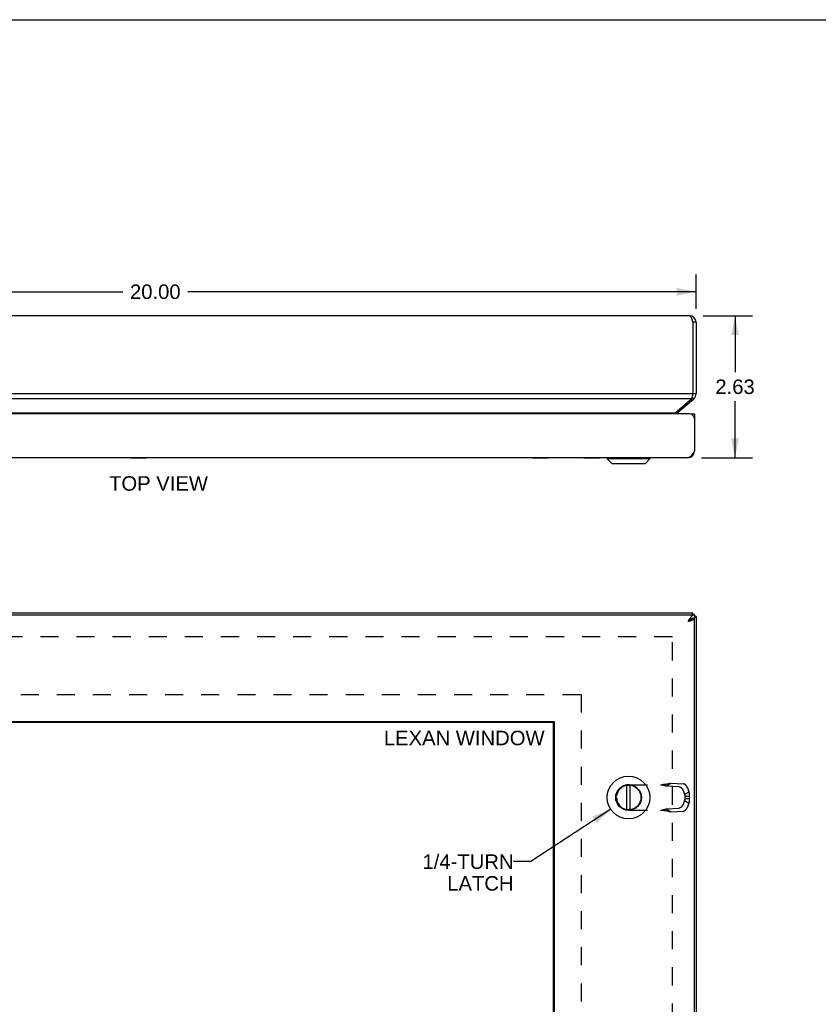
# Model space of a CAD drawing. Header units: inches. Extents: x 0 to 60.7, y 0 to 39.3.
# Tile 10 of 16: x 14.8 to 29.5, y 21.1 to 39.3. Entities that reach past the tile are written whole.
import ezdxf

# ---------------------------------------------------------------- set-up
doc = ezdxf.new("R2010")
doc.units = ezdxf.units.IN
doc.header["$LTSCALE"] = 3.339286
doc.header["$MEASUREMENT"] = 0
doc.linetypes.add('HIDDEN', pattern=[0.2, 0.1, -0.1])
doc.layers.get('0').update_dxf_attribs({"linetype": 'CONTINUOUS'})
for name, color, linetype in [('06___PRT_ALL_SURFS', 7, 'CONTINUOUS'), ('DEFAULT_2', 8, 'HIDDEN'), ('DIMENSIONS', 7, 'CONTINUOUS')]:
    doc.layers.add(name, color=color, linetype=linetype)
doc.styles.get("Standard").update_dxf_attribs({"font": 'arial.ttf'})
doc.dimstyles.new('DIMSTYLE_1', dxfattribs={"dimtxt": 0.267857, "dimasz": 0.357143, "dimexe": 0.09, "dimexo": 0.07, "dimgap": 0.0375, "dimtad": 0, "dimtih": 1, "dimtoh": 1, "dimzin": 4, "dimdsep": 46, "dimtxsty": 'Standard', "dimblk": '_FILLED', "dimblk1": '_FILLED', "dimblk2": '_FILLED', "dimcen": 0.09, "dimazin": 1, "dimtfac": 1, "dimtofl": 0, "dimtmove": 0, "dimatfit": 3, "dimldrblk": '_FILLED', "dimfxl": 0, "dimtolj": 1, "dimtzin": 4, "dimarcsym": 0})
doc.dimstyles.get("Standard").update_dxf_attribs({"dimtxt": 0.303571, "dimasz": 0.357143, "dimexe": 0.09, "dimexo": 0.07, "dimgap": 0.09, "dimtad": 0, "dimtih": 1, "dimtoh": 1, "dimzin": 4, "dimdsep": 46, "dimtxsty": 'Standard', "dimblk": '_FILLED', "dimblk1": '_FILLED', "dimblk2": '_FILLED', "dimcen": 0.09, "dimazin": 1, "dimtp": 0.01, "dimtm": 0.01, "dimtfac": 1, "dimtofl": 0, "dimtmove": 0, "dimatfit": 3, "dimldrblk": '_FILLED', "dimfxl": 0, "dimtolj": 1, "dimtzin": 4, "dimarcsym": 0})

# ---------------------------------------------------------------- blocks, each defined once
blk = doc.blocks.new('_FILLED')
at = {"color": 0, "linetype": 'ByBlock'}
blk.add_solid([(0, 0), (-1, 0.2), (-1, -0.2)], dxfattribs=at)
blk = doc.blocks.new('*D9')
at = {"layer": 'DIMENSIONS', "color": 2, "linetype": 'Continuous'}
for p, q in [((27.407, 33.811), (28.319, 33.811)), ((27.998, 33.811), (27.998, 32.766)), ((27.998, 31.185), (27.998, 32.23)), ((27.377, 31.185), (28.319, 31.185))]:
    blk.add_line(p, q, dxfattribs=at)
at = {"layer": 'DIMENSIONS', "color": 2, "linetype": 'Continuous', "xscale": 0.3571428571, "yscale": 0.3571428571, "zscale": 0.3571428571}
for p, rotation in [((27.998, 33.811), 90), ((27.998, 31.185), 270)]:
    blk.add_blockref('_FILLED', p, dxfattribs=dict(at, rotation=rotation))
at = {"layer": 'DIMENSIONS', "color": 2, "linetype": 'Continuous', "insert": (27.998, 32.632), "char_height": 0.2679, "width": 0.72789, "attachment_point": 2, "line_spacing_factor": 0.9}
blk.add_mtext('2.63', dxfattribs=at)
blk = doc.blocks.new('*D21')
at = {"layer": 'DIMENSIONS', "color": 2, "linetype": 'Continuous'}
for p, q in [((7.277, 33.941), (7.277, 34.576)), ((27.277, 33.941), (27.277, 34.576)), ((7.277, 34.255), (16.676, 34.255)), ((27.277, 34.255), (17.879, 34.255))]:
    blk.add_line(p, q, dxfattribs=at)
at = {"layer": 'DIMENSIONS', "color": 2, "linetype": 'Continuous', "xscale": 0.3571428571, "yscale": 0.3571428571, "zscale": 0.3571428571, "rotation": 180}
blk.add_blockref('_FILLED', (7.277, 34.255), dxfattribs=at)
at = {"layer": 'DIMENSIONS', "color": 2, "linetype": 'Continuous', "xscale": 0.3571428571, "yscale": 0.3571428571, "zscale": 0.3571428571}
blk.add_blockref('_FILLED', (27.277, 34.255), dxfattribs=at)
at = {"layer": 'DIMENSIONS', "color": 2, "linetype": 'Continuous', "insert": (17.277, 34.389), "char_height": 0.2679, "width": 0.93601, "attachment_point": 2, "line_spacing_factor": 0.9}
blk.add_mtext('20.00', dxfattribs=at)

msp = doc.modelspace()

# ---------------------------------------------------------------- linework, layer by layer
at = {"color": 7, "linetype": 'Continuous'}
for p, q in [((0, 39.2857), (60.7143, 39.2857)), ((27.2775, 33.6906), (27.2175, 33.6906)), ((27.2346, 32.2747), (27.2053, 32.3096)), ((27.2775, 32.3666), (27.2175, 32.3666)), ((26.9212, 32.0117), (26.9053, 32.0307)), ((27.1869, 31.9954), (27.2469, 31.9954)), ((27.1869, 31.9902), (27.1869, 31.9954)), ((27.2469, 31.935), (27.2419, 31.935)), ((25.6349, 31.1824), (26.423, 31.1824)), ((25.6349, 31.1824), (25.6349, 31.1636)), ((26.423, 31.1636), (25.6349, 31.1636)), ((25.6349, 31.1636), (25.718, 31.0805)), ((26.423, 31.1636), (26.3399, 31.0805)), ((26.423, 31.1824), (26.423, 31.1636)), ((27.2459, 31.2898), (27.2376, 31.2908)), ((25.718, 31.0805), (26.3399, 31.0805)), ((25.723, 31.0784), (26.3348, 31.0784)), ((27.2175, 28.3081), (27.2175, 28.2781)), ((27.2469, 28.2781), (27.2469, 28.2181)), ((27.2775, 28.2481), (27.2469, 28.2481)), ((27.2459, 28.2131), (27.2156, 28.2131)), ((9.2925, 26.2925), (24.6362, 26.2925)), ((24.6362, 26.2925), (24.6362, 14.3237)), ((25.9992, 24.6751), (25.9992, 25.1312)), ((26.0587, 24.6751), (26.0587, 25.1312))]:
    msp.add_line(p, q, dxfattribs=at)
at = {"color": 3, "linetype": 'Continuous'}
for p, q in [((27.1575, 33.8106), (7.3975, 33.8106)), ((27.2175, 33.6906), (27.2175, 32.3666)), ((27.2775, 33.6906), (27.2775, 32.3666)), ((27.2175, 32.3666), (7.3375, 32.3666)), ((27.196, 32.2747), (7.3589, 32.2747)), ((26.8827, 32.0117), (27.196, 32.2747)), ((26.9212, 32.0117), (27.2346, 32.2747)), ((27.2144, 32.3517), (27.2126, 32.3431)), ((27.2175, 32.3666), (27.2144, 32.3517)), ((27.1569, 31.9954), (7.3969, 31.9954)), ((26.8827, 32.0117), (7.6723, 32.0117)), ((27.2469, 31.9954), (27.2469, 31.3054)), ((27.1269, 31.1854), (7.4269, 31.1854)), ((7.3069, 28.2781), (27.2469, 28.2781)), ((27.2175, 28.3081), (7.3375, 28.3081)), ((27.2775, 28.2481), (27.2775, 12.3681)), ((27.221, 28.2131), (27.2231, 28.2152)), ((27.2459, 28.2131), (27.2469, 28.2131)), ((27.2469, 12.4031), (27.2469, 28.2131)), ((9.2769, 26.3081), (24.6519, 26.3081)), ((24.6519, 26.3081), (24.6519, 14.3081))]:
    msp.add_line(p, q, dxfattribs=at)
for points in [[(27.1575, 33.8106), (27.1598, 33.8104), (27.1621, 33.8098), (27.1644, 33.8087), (27.1667, 33.8072), (27.169, 33.8052), (27.1713, 33.8029), (27.1736, 33.8001), (27.1759, 33.7969), (27.1782, 33.7933), (27.1805, 33.7894), (27.1829, 33.7851), (27.1852, 33.7805), (27.1875, 33.7755), (27.1898, 33.7702), (27.1921, 33.7647), (27.1944, 33.7588), (27.1967, 33.7527), (27.199, 33.7464), (27.2013, 33.7399), (27.2036, 33.7332), (27.2059, 33.7263), (27.2082, 33.7194), (27.2105, 33.7123), (27.2129, 33.7051), (27.2152, 33.6979), (27.2175, 33.6906)], [(27.2126, 32.3431), (27.2113, 32.337), (27.2098, 32.3298), (27.2083, 32.3228), (27.2068, 32.3159), (27.2052, 32.3092), (27.2037, 32.3028), (27.2022, 32.2966), (27.2006, 32.2906), (27.1991, 32.285), (27.1976, 32.2797), (27.196, 32.2747)], [(26.8827, 32.0117), (26.8791, 32.0088), (26.8755, 32.0057), (26.872, 32.0023), (26.8684, 31.9987), (26.8652, 31.9954)], [(27.2469, 31.3054), (27.2423, 31.2982), (27.2377, 31.291), (27.2331, 31.2838), (27.2285, 31.2767), (27.2238, 31.2697), (27.2192, 31.2629), (27.2146, 31.2562), (27.21, 31.2496), (27.2054, 31.2433), (27.2008, 31.2373), (27.1962, 31.2314), (27.1916, 31.2259), (27.187, 31.2206), (27.1823, 31.2156), (27.1777, 31.211), (27.1731, 31.2067), (27.1685, 31.2027), (27.1639, 31.1992), (27.1592, 31.196), (27.1546, 31.1932), (27.15, 31.1909), (27.1454, 31.1889), (27.1408, 31.1874), (27.1362, 31.1863), (27.1315, 31.1856), (27.1269, 31.1854)], [(27.2469, 28.2781), (27.2423, 28.2779), (27.2377, 28.2772), (27.2331, 28.2762), (27.2285, 28.2746), (27.2238, 28.2727), (27.2192, 28.2703), (27.2146, 28.2675), (27.21, 28.2644), (27.2054, 28.2608), (27.2008, 28.2569), (27.1962, 28.2526), (27.1916, 28.248), (27.187, 28.243), (27.1823, 28.2377), (27.1777, 28.2322), (27.1731, 28.2263), (27.1685, 28.2202), (27.1639, 28.2139), (27.1592, 28.2074), (27.1546, 28.2007), (27.15, 28.1938), (27.1454, 28.1869), (27.1408, 28.1798), (27.1362, 28.1726), (27.1315, 28.1654), (27.1269, 28.1581)], [(27.2175, 28.3081), (27.2159, 28.3079), (27.2144, 28.3072), (27.2129, 28.306), (27.2113, 28.3044), (27.2098, 28.3023), (27.2083, 28.2998), (27.2068, 28.2969), (27.2052, 28.2935), (27.2037, 28.2897), (27.2022, 28.2856), (27.2006, 28.281), (27.1997, 28.2781)], [(27.2775, 28.2481), (27.2772, 28.2466), (27.2765, 28.2451), (27.2754, 28.2435), (27.2738, 28.242), (27.2717, 28.2405), (27.2692, 28.2389), (27.2662, 28.2374), (27.2629, 28.2359), (27.2591, 28.2343), (27.2549, 28.2328), (27.2504, 28.2313), (27.2469, 28.2302)], [(27.1269, 28.1581), (27.1336, 28.1602), (27.1402, 28.1624), (27.1468, 28.1645), (27.1533, 28.1666), (27.1597, 28.1687), (27.1661, 28.1708), (27.1723, 28.1729), (27.1784, 28.175), (27.1843, 28.1772), (27.19, 28.1793), (27.1956, 28.1814), (27.2009, 28.1835), (27.206, 28.1856), (27.2109, 28.1877), (27.2155, 28.1899), (27.2199, 28.192), (27.2239, 28.1941), (27.2277, 28.1962), (27.2311, 28.1983), (27.2343, 28.2004), (27.2371, 28.2025), (27.2395, 28.2047), (27.2417, 28.2068), (27.2434, 28.2089), (27.2448, 28.211), (27.2459, 28.2131)]]:
    msp.add_lwpolyline(points, dxfattribs=at)
at = {"color": 7, "linetype": 'Continuous'}
for points in [[(27.1777, 28.1951), (27.1731, 28.1922), (27.1685, 28.1892), (27.1639, 28.186), (27.1592, 28.1828), (27.1546, 28.1794), (27.15, 28.176), (27.1454, 28.1725), (27.1408, 28.1689), (27.1362, 28.1654), (27.1315, 28.1617), (27.1269, 28.1581)], [(27.1269, 28.1581), (27.1308, 28.1606), (27.1348, 28.1631), (27.1386, 28.1656), (27.1425, 28.1681), (27.1462, 28.1706), (27.1499, 28.1731), (27.1535, 28.1756), (27.1569, 28.1781), (27.1603, 28.1806), (27.1634, 28.1831), (27.1665, 28.1856), (27.1693, 28.1881), (27.172, 28.1906), (27.1745, 28.1931)], [(27.187, 28.2006), (27.1823, 28.1979), (27.1777, 28.1951)], [(27.2192, 28.2142), (27.2146, 28.2128), (27.21, 28.2112), (27.2054, 28.2095), (27.2008, 28.2075), (27.1962, 28.2054), (27.1916, 28.203), (27.187, 28.2006)], [(27.2469, 28.2181), (27.2423, 28.218), (27.2377, 28.2177), (27.2331, 28.2171), (27.2285, 28.2164), (27.2238, 28.2154), (27.2192, 28.2142)]]:
    msp.add_lwpolyline(points, dxfattribs=at)
for radius in [0.3941, 0.2375, 0.23]:
    msp.add_circle((26.0289, 24.9031), radius, dxfattribs=at)
at = {"color": 3, "linetype": 'Continuous'}
for centre, radius, start, end in [((27.1575, 33.6906), 0.12, 0, 90), ((27.1575, 32.3666), 0.12, 310, 360), ((26.9598, 31.9658), 0.06, 130, 150.38363), ((27.1569, 31.9054), 0.09, 0, 90), ((27.1269, 31.3054), 0.12, 270, 360)]:
    msp.add_arc(centre, radius, start, end, dxfattribs=at)
at = {"color": 7, "linetype": 'Continuous'}
for centre, radius, start, end in [((27.1575, 33.6906), 0.06, 0, 35.78565), ((27.1575, 32.3666), 0.06, 336.8969, 360), ((25.6379, 31.1824), 0.00305, 89.99991, 180), ((26.4199, 31.1824), 0.00305, 0, 90.00009), ((25.723, 31.0855), 0.0071, 225.00001, 270.00001), ((26.3348, 31.0855), 0.0071, 269.99999, 314.99999)]:
    msp.add_arc(centre, radius, start, end, dxfattribs=at)
at = {"layer": '06___PRT_ALL_SURFS', "color": 7, "linetype": 'Continuous'}
for p, q in [((16.82, 31.1804), (16.82, 31.1854)), ((17.1087, 31.1804), (16.82, 31.1804)), ((16.8922, 31.1804), (16.8922, 31.1854)), ((17.0365, 31.1804), (17.0365, 31.1854)), ((17.1087, 31.1804), (17.1087, 31.1854)), ((24.2575, 31.1804), (24.2575, 31.1854)), ((24.5462, 31.1804), (24.2575, 31.1804)), ((24.3297, 31.1804), (24.3297, 31.1854)), ((24.474, 31.1804), (24.474, 31.1854)), ((24.5462, 31.1804), (24.5462, 31.1854)), ((25.205, 31.1804), (25.205, 31.1854)), ((25.4937, 31.1804), (25.205, 31.1804)), ((25.2772, 31.1804), (25.2772, 31.1854)), ((25.4215, 31.1804), (25.4215, 31.1854)), ((25.4937, 31.1804), (25.4937, 31.1854))]:
    msp.add_line(p, q, dxfattribs=at)
at = {"layer": 'DEFAULT_2', "color": 8, "linetype": 'HIDDEN'}
for p, q in [((26.8398, 27.8705), (7.7151, 27.8705)), ((26.8398, 12.7458), (26.8398, 27.8705)), ((8.7769, 26.8081), (25.1519, 26.8081)), ((25.1519, 26.8081), (25.1519, 13.8081)), ((26.0449, 25.1393), (26.6979, 25.1393)), ((26.7285, 25.1164), (26.8101, 25.1681)), ((26.8101, 25.1681), (27.0428, 25.1549)), ((26.7285, 25.1164), (26.9612, 25.1032)), ((27.0371, 25.0296), (27.0617, 24.9581)), ((27.0617, 24.9581), (27.1433, 25.0098)), ((27.1186, 25.0813), (27.1433, 25.0098)), ((25.8089, 24.9033), (25.8089, 24.9029)), ((27.0617, 24.8482), (27.0371, 24.7767)), ((27.0617, 24.8482), (27.1433, 24.7965)), ((27.0726, 24.9252), (27.1484, 24.9252)), ((27.0726, 24.9252), (27.0726, 24.881)), ((27.0726, 24.881), (27.1484, 24.881)), ((27.1433, 24.7965), (27.1186, 24.725)), ((27.1484, 24.9252), (27.1484, 24.881)), ((26.0449, 24.6669), (26.6979, 24.6669)), ((26.7285, 24.6899), (26.9612, 24.7031)), ((26.7285, 24.6899), (26.8101, 24.6382)), ((26.7328, 24.6579), (26.7458, 24.6545)), ((26.7458, 24.6545), (26.7575, 24.6514)), ((26.8101, 24.6382), (27.0428, 24.6514))]:
    msp.add_line(p, q, dxfattribs=at)
for points in [[(26.622, 25.1393), (26.6358, 25.1366), (26.6495, 25.1338), (26.6631, 25.1311), (26.6765, 25.1282), (26.6897, 25.1254), (26.7028, 25.1225), (26.7158, 25.1195), (26.7285, 25.1164)], [(26.7458, 25.1518), (26.7395, 25.1502), (26.7329, 25.1486), (26.7262, 25.1471), (26.7196, 25.1458), (26.7129, 25.1446), (26.7062, 25.1435), (26.6995, 25.1425), (26.6928, 25.1417), (26.6861, 25.141), (26.6794, 25.1404), (26.6727, 25.1399), (26.6659, 25.1396), (26.6592, 25.1394), (26.6529, 25.1393)], [(26.6979, 25.1393), (26.7068, 25.1416), (26.7156, 25.1439), (26.7243, 25.1461), (26.7328, 25.1484), (26.7575, 25.1549)], [(26.7575, 25.1549), (26.7655, 25.157), (26.7733, 25.159), (26.7809, 25.161), (26.7884, 25.1629), (26.7958, 25.1647), (26.803, 25.1664), (26.8101, 25.1681)], [(27.1186, 25.0813), (27.1178, 25.0835), (27.1169, 25.0857), (27.116, 25.0879), (27.1151, 25.0902), (27.1141, 25.0924), (27.1131, 25.0946), (27.112, 25.0968), (27.1109, 25.0989), (27.1097, 25.1011), (27.1085, 25.1033), (27.1073, 25.1054), (27.106, 25.1075), (27.1047, 25.1096), (27.1033, 25.1116), (27.1019, 25.1137), (27.1005, 25.1157), (27.099, 25.1177), (27.0975, 25.1196), (27.096, 25.1215), (27.0944, 25.1234), (27.0928, 25.1252), (27.0912, 25.127), (27.0896, 25.1287), (27.0879, 25.1304), (27.0863, 25.1321), (27.0846, 25.1337), (27.0829, 25.1353), (27.0811, 25.1368), (27.0794, 25.1382), (27.0776, 25.1397), (27.0759, 25.141), (27.0741, 25.1423), (27.0723, 25.1435), (27.0705, 25.1447), (27.0688, 25.1458), (27.067, 25.1469), (27.0652, 25.1479), (27.0634, 25.1488), (27.0616, 25.1497), (27.0598, 25.1505), (27.0581, 25.1512), (27.0563, 25.1519), (27.0546, 25.1525), (27.0528, 25.1531), (27.0511, 25.1535), (27.0494, 25.1539), (27.0477, 25.1543), (27.046, 25.1545), (27.0444, 25.1547), (27.0428, 25.1549)], [(26.9612, 25.1032), (26.9629, 25.103), (26.9645, 25.1028), (26.9662, 25.1026), (26.9679, 25.1022), (26.9696, 25.1018), (26.9713, 25.1014), (26.973, 25.1008), (26.9748, 25.1002), (26.9766, 25.0995), (26.9783, 25.0988), (26.9801, 25.098), (26.9819, 25.0971), (26.9837, 25.0962), (26.9855, 25.0952), (26.9872, 25.0941), (26.989, 25.093), (26.9908, 25.0918), (26.9926, 25.0906), (26.9944, 25.0893), (26.9961, 25.0879), (26.9979, 25.0865), (26.9996, 25.0851), (27.0013, 25.0836), (27.0031, 25.082), (27.0047, 25.0804), (27.0064, 25.0787), (27.0081, 25.077), (27.0097, 25.0753), (27.0113, 25.0735), (27.0129, 25.0717), (27.0145, 25.0698), (27.016, 25.0679), (27.0175, 25.0659), (27.0189, 25.064), (27.0204, 25.062), (27.0218, 25.0599), (27.0231, 25.0579), (27.0245, 25.0558), (27.0258, 25.0537), (27.027, 25.0515), (27.0282, 25.0494), (27.0294, 25.0472), (27.0305, 25.045), (27.0316, 25.0428), (27.0326, 25.0406), (27.0336, 25.0384), (27.0345, 25.0362), (27.0354, 25.034), (27.0363, 25.0318), (27.0371, 25.0296)], [(27.0617, 24.9581), (27.0628, 24.9558), (27.0639, 24.9536), (27.0649, 24.9513), (27.0658, 24.949), (27.0667, 24.9467), (27.0676, 24.9444), (27.0684, 24.942), (27.0691, 24.9397), (27.0698, 24.9373), (27.0705, 24.9349), (27.0711, 24.9325), (27.0716, 24.9301), (27.0721, 24.9277), (27.0726, 24.9252)], [(27.1433, 25.0098), (27.1442, 25.0058), (27.1451, 25.0019), (27.1459, 24.9978), (27.1466, 24.9938), (27.1473, 24.9897), (27.1478, 24.9855), (27.1483, 24.9814), (27.1488, 24.9772), (27.1491, 24.9729), (27.1494, 24.9687), (27.1497, 24.9644), (27.1498, 24.9601), (27.1499, 24.9558), (27.1499, 24.9515), (27.1498, 24.9471), (27.1497, 24.9427), (27.1495, 24.9384), (27.1492, 24.934), (27.1489, 24.9296), (27.1484, 24.9252)], [(27.0371, 24.7767), (27.0363, 24.7745), (27.0354, 24.7722), (27.0345, 24.77), (27.0336, 24.7678), (27.0326, 24.7656), (27.0316, 24.7634), (27.0305, 24.7612), (27.0294, 24.759), (27.0282, 24.7569), (27.027, 24.7547), (27.0258, 24.7526), (27.0245, 24.7505), (27.0231, 24.7484), (27.0218, 24.7463), (27.0204, 24.7443), (27.0189, 24.7423), (27.0175, 24.7403), (27.016, 24.7384), (27.0145, 24.7365), (27.0129, 24.7346), (27.0113, 24.7328), (27.0097, 24.731), (27.0081, 24.7292), (27.0064, 24.7275), (27.0047, 24.7259), (27.0031, 24.7242), (27.0013, 24.7227), (26.9996, 24.7212), (26.9979, 24.7197), (26.9961, 24.7183), (26.9944, 24.717), (26.9926, 24.7157), (26.9908, 24.7144), (26.989, 24.7132), (26.9872, 24.7121), (26.9855, 24.7111), (26.9837, 24.7101), (26.9819, 24.7091), (26.9801, 24.7083), (26.9783, 24.7075), (26.9766, 24.7067), (26.9748, 24.706), (26.973, 24.7054), (26.9713, 24.7049), (26.9696, 24.7044), (26.9679, 24.704), (26.9662, 24.7037), (26.9645, 24.7034), (26.9629, 24.7032), (26.9612, 24.7031)], [(27.0726, 24.881), (27.0721, 24.8786), (27.0716, 24.8762), (27.0711, 24.8738), (27.0705, 24.8714), (27.0698, 24.869), (27.0691, 24.8666), (27.0684, 24.8642), (27.0676, 24.8618), (27.0667, 24.8595), (27.0658, 24.8572), (27.0649, 24.8549), (27.0639, 24.8526), (27.0628, 24.8504), (27.0617, 24.8482)], [(27.1484, 24.881), (27.1489, 24.8761), (27.1493, 24.8713), (27.1496, 24.8664), (27.1498, 24.8616), (27.1499, 24.8567), (27.1499, 24.8519), (27.1498, 24.8471), (27.1497, 24.8423), (27.1494, 24.8376), (27.1491, 24.8328), (27.1487, 24.8282), (27.1482, 24.8235), (27.1476, 24.8189), (27.1469, 24.8143), (27.1461, 24.8098), (27.1453, 24.8053), (27.1443, 24.8009), (27.1433, 24.7965)], [(26.622, 24.6669), (26.6358, 24.6697), (26.6495, 24.6724), (26.6631, 24.6752), (26.6765, 24.678), (26.6897, 24.6809), (26.7028, 24.6838), (26.7158, 24.6868), (26.7285, 24.6899)], [(26.6529, 24.6669), (26.6592, 24.6669), (26.6659, 24.6667), (26.6727, 24.6663), (26.6794, 24.6659), (26.6861, 24.6653), (26.6928, 24.6646), (26.6995, 24.6637), (26.7062, 24.6628), (26.7129, 24.6617), (26.7196, 24.6604), (26.7262, 24.6591), (26.7329, 24.6576), (26.7395, 24.6561), (26.7458, 24.6545)], [(26.6979, 24.6669), (26.7068, 24.6646), (26.7156, 24.6624), (26.7243, 24.6601), (26.7328, 24.6579)], [(26.7575, 24.6514), (26.7655, 24.6493), (26.7733, 24.6473), (26.7809, 24.6453), (26.7884, 24.6434), (26.7958, 24.6416), (26.803, 24.6398), (26.8101, 24.6382)], [(27.0428, 24.6514), (27.0444, 24.6515), (27.046, 24.6517), (27.0477, 24.652), (27.0494, 24.6523), (27.0511, 24.6527), (27.0528, 24.6532), (27.0546, 24.6537), (27.0563, 24.6543), (27.0581, 24.655), (27.0598, 24.6557), (27.0616, 24.6565), (27.0634, 24.6574), (27.0652, 24.6584), (27.067, 24.6593), (27.0688, 24.6604), (27.0705, 24.6615), (27.0723, 24.6627), (27.0741, 24.6639), (27.0759, 24.6652), (27.0776, 24.6666), (27.0794, 24.668), (27.0811, 24.6695), (27.0829, 24.671), (27.0846, 24.6725), (27.0863, 24.6741), (27.0879, 24.6758), (27.0896, 24.6775), (27.0912, 24.6793), (27.0928, 24.681), (27.0944, 24.6829), (27.096, 24.6847), (27.0975, 24.6867), (27.099, 24.6886), (27.1005, 24.6906), (27.1019, 24.6926), (27.1033, 24.6946), (27.1047, 24.6967), (27.106, 24.6988), (27.1073, 24.7009), (27.1085, 24.703), (27.1097, 24.7051), (27.1109, 24.7073), (27.112, 24.7095), (27.1131, 24.7117), (27.1141, 24.7139), (27.1151, 24.7161), (27.116, 24.7183), (27.1169, 24.7205), (27.1178, 24.7228), (27.1186, 24.725)]]:
    msp.add_lwpolyline(points, dxfattribs=at)
for centre, start, end in [((26.0449, 24.9033), 90, 180), ((26.0449, 24.9029), 180, 270)]:
    msp.add_arc(centre, 0.236, start, end, dxfattribs=at)

# ---------------------------------------------------------------- texts
at = {"layer": 'DIMENSIONS', "color": 2, "linetype": 'Continuous', "line_spacing_factor": 0.9}
for s, insert, char_height, width, attachment_point in [('TOP VIEW', (17.3367, 30.8441), 0.26786, 1.825212, 2), ('LEXAN WINDOW', (22.9903, 26.1369), 0.267857, 2.967339, 2), ('1/4-TURN\\PLATCH', (23.9025, 23.85), 0.26786, 1.681824, 3)]:
    msp.add_mtext(s, dxfattribs=dict(at, insert=insert, char_height=char_height, width=width, attachment_point=attachment_point))

# ---------------------------------------------------------------- dimensions: what is measured, and where the dimension line sits
at = {"layer": 'DIMENSIONS', "color": 2, "linetype": 'Continuous'}
dim = msp.add_linear_dim(base=(27.2775, 34.2546), p1=(7.2775, 34.646), p2=(27.2775, 34.646), dimstyle='DIMSTYLE_1', dxfattribs=at)
dim.commit()
dim.dimension.update_dxf_attribs({"geometry": '*D21', "text_midpoint": (17.2739, 34.2531), "dimtype": 160})
dim = msp.add_linear_dim(base=(27.9977, 31.1854), p1=(27.3375, 33.8106), p2=(27.3069, 31.1854), angle=270, dimstyle='DIMSTYLE_1', dxfattribs=at)
dim.commit()
dim.dimension.update_dxf_attribs({"geometry": '*D9', "text_midpoint": (27.9943, 32.4965), "dimtype": 160})

# ---------------------------------------------------------------- leaders
at = {"layer": 'DIMENSIONS', "color": 2, "linetype": 'Continuous', "annotation_type": 0, "has_hookline": 1, "hookline_direction": 1, "text_width": 1.6126}
msp.add_leader([(25.6996, 24.6867), (24.2223, 23.7161), (23.9025, 23.7161)], dimstyle='Standard', override={"dimtad": 0}, dxfattribs=at)

doc.saveas('drawing.dxf')
